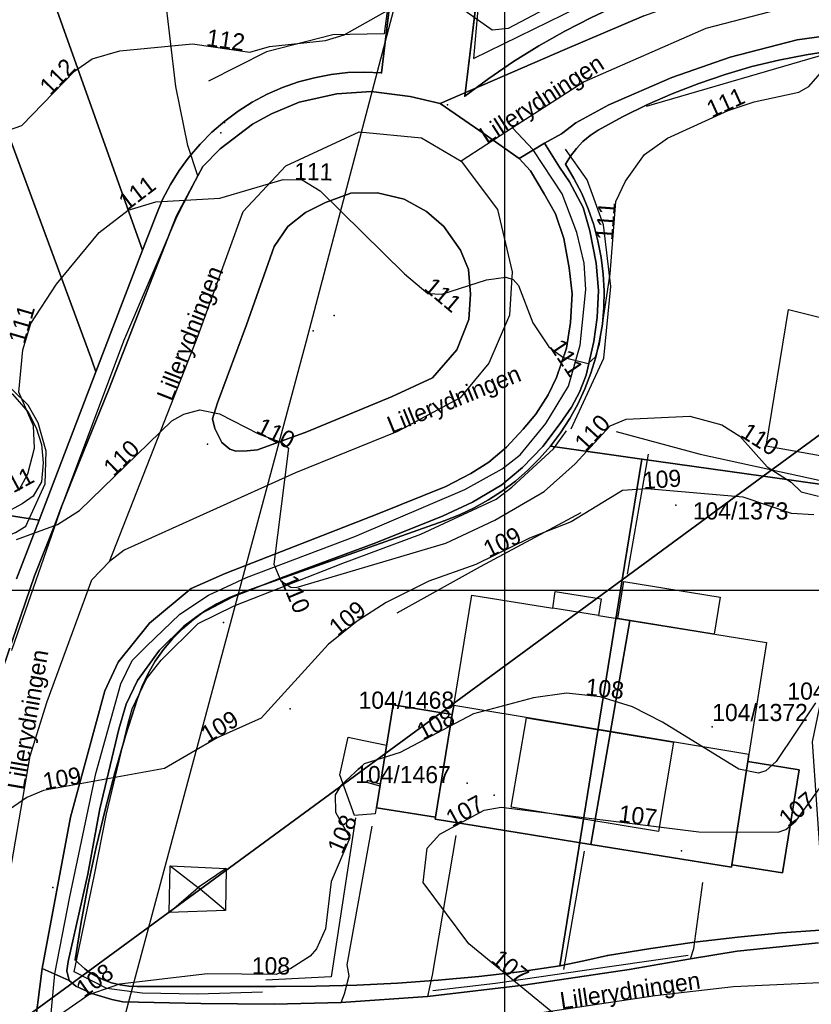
# Model space of a CAD drawing. Header units: inches. Extents: x 48 to 353, y 25 to 192.
# Tile 8 of 13: x 172 to 218, y 76 to 133. Entities that reach past the tile are written whole.
import ezdxf

# ---------------------------------------------------------------- set-up
doc = ezdxf.new("R2010")
doc.units = ezdxf.units.IN
doc.header["$MEASUREMENT"] = 0
for name, color, linetype in [('Adresse', 10, 'Continuous'), ('AnnetVegarealAvgrensning', 10, 'Continuous'), ('ArealressursFlate', 10, 'Continuous'), ('ArealressursGrense', 10, 'Continuous'), ('Bygning', 10, 'Continuous'), ('Bygningsdelelinje', 10, 'Continuous'), ('Bygningslinje', 10, 'Continuous'), ('Eiendomsgrense', 10, 'Continuous'), ('elveg20_v_kartverket_255_veglenke', 10, 'Continuous'), ('GatenavnTekst', 10, 'Continuous'), ('Gidtekst', 10, 'Continuous'), ('Gjerde', 10, 'Continuous'), ('GnrBnrTekst', 10, 'Continuous'), ('Hekk', 10, 'Continuous'), ('HoydeTekst', 10, 'Continuous'), ('HøydeKurve', 10, 'Continuous'), ('Kumlokk', 10, 'Continuous'), ('Mast', 10, 'Continuous'), ('MurLoddrett', 10, 'Continuous'), ('Mønelinje', 10, 'Continuous'), ('Rutenett', 10, 'Continuous'), ('Skap', 10, 'Continuous'), ('Takkant', 10, 'Continuous'), ('Taksprang', 10, 'Continuous'), ('TaksprangBunn', 10, 'Continuous'), ('Teig', 10, 'Continuous'), ('Teiggrensepunkt', 10, 'Continuous'), ('Trafikkøy', 10, 'Continuous'), ('TrappBygg', 10, 'Continuous'), ('Trase', 10, 'Continuous'), ('VegAnnenAvgrensning', 10, 'Continuous'), ('Vegdekkekant', 10, 'Continuous'), ('VegFiktivGrense', 10, 'Continuous'), ('VegGåendeOgSyklende', 10, 'Continuous'), ('VegKjørende', 10, 'Continuous'), ('Veranda', 10, 'Continuous')]:
    doc.layers.add(name, color=color, linetype=linetype)

# ---------------------------------------------------------------- blocks, each defined once
blk = doc.blocks.new('Alle data_NTM 10_lokaltorigo_NN2000_FeatureWriter_5_1_FMEBLOCK1')
at = {"layer": 'ArealressursFlate'}
blk.add_polyline3d([(-11.28, 10.35, 0), (-9.45, 15.69, 0), (-8.26, 18.74, 0), (-7.9, 19.68, 0), (-6.83, 22.37, 0), (-5.14, 26.54, 0), (-2.58, 33.12, 0), (-1.18, 36.7, 0), (0.08, 39.05, 0), (0.36, 39.58, 0), (1.37, 40.61, 0), (3.27, 42.05, 0), (4.37, 42.66, 0), (5.98, 43.35, 0), (8.18, 43.83, 0), (10.18, 43.96, 0), (12.46, 43.68, 0), (14.22, 43.27, 0), (16.77, 41.49, 0), (18.82, 40.06, 0), (19.49, 39.34, 0), (20.28, 38, 0), (20.94, 36.82, 0), (21.43, 35.39, 0), (21.73, 33.68, 0), (21.91, 32.15, 0), (21.82, 30.49, 0), (21.58, 28.99, 0), (20.99, 27.27, 0), (20.51, 26.26, 0), (19.8, 25.13, 0), (19.06, 24.25, 0), (18.08, 23.21, 0), (17.05, 22.34, 0), (16.01, 21.67, 0), (14.54, 20.92, 0), (10.63, 19.33, 0), (1.67, 15.83, 0), (-0.31, 14.95, 0), (-2.75, 12.94, 0), (-4.58, 10.66, 0), (-5.36, 8.99, 0), (-7.35, 1.61, 0), (-9.02, -7.23, 0), (-9.54, -11.34, 0)], dxfattribs=at)
blk.add_polyline3d([(1.07, 24.29, 0), (1.47, 23.47, 0), (1.94, 23.08, 0), (2.28, 22.98, 0), (2.96, 22.99, 0), (3.56, 23.05, 0), (6.43, 24.1, 0), (11.42, 26.16, 0), (13.77, 27.26, 0), (15.19, 28.88, 0), (15.89, 30.65, 0), (15.98, 32.13, 0), (15.87, 33.58, 0), (15.39, 34.71, 0), (14.43, 36.08, 0), (13.42, 36.97, 0), (12.12, 37.69, 0), (10.56, 38.06, 0), (8.99, 38.04, 0), (7.52, 37.49, 0), (6.35, 36.9, 0), (5.33, 36.08, 0), (4.53, 34.91, 0), (2.91, 30.34, 0), (1.21, 25.8, 0), (0.93, 24.86, 0)], close=True, dxfattribs=at)
blk = doc.blocks.new('Alle data_NTM 10_lokaltorigo_NN2000_FeatureWriter_5_1_FMEBLOCK2')
at = {"layer": 'VegKjørende'}
blk.add_polyline3d([(-10.77, 11.42, 109.52), (-7.82, 19.85, 109.94), (-4.25, 29.41, 110.41), (-1.14, 36.68, 110.93), (0.08, 39.05, 111.03), (0.36, 39.58, 111.04), (1.37, 40.61, 111.05), (3.27, 42.05, 111.1), (4.37, 42.66, 111.15), (5.98, 43.35, 111.18), (8.18, 43.83, 111.18), (10.18, 43.96, 111.18), (12.46, 43.68, 111.28), (14.22, 43.27, 111.29), (16.77, 41.49, 111.24), (18.82, 40.06, 111.22), (19.49, 39.34, 111.22), (20.28, 38, 111.17), (20.94, 36.82, 111.13), (21.43, 35.39, 111.11), (21.73, 33.68, 111.05), (21.91, 32.15, 111.03), (21.82, 30.49, 111.01), (21.58, 28.99, 110.99), (20.99, 27.27, 110.95), (20.51, 26.26, 110.83), (19.8, 25.13, 110.78), (19.06, 24.25, 110.78), (18.08, 23.21, 110.74), (17.05, 22.34, 110.72), (16.01, 21.67, 110.7), (14.54, 20.92, 110.54), (10.63, 19.33, 110.24), (1.67, 15.83, 109.75), (-0.31, 14.95, 109.65), (-2.75, 12.94, 109.39), (-4.58, 10.66, 109.34), (-5.36, 8.99, 109.23), (-7.35, 1.61, 108.84), (-9.02, -7.23, 108.26), (-9.54, -11.34, 108.06)], dxfattribs=at)
blk.add_polyline3d([(1.07, 24.29, 109.84), (1.47, 23.47, 109.83), (1.94, 23.08, 109.83), (2.28, 22.98, 109.83), (2.96, 22.99, 109.83), (3.56, 23.05, 109.84), (6.43, 24.1, 110), (11.42, 26.16, 110.44), (13.77, 27.26, 110.5), (15.19, 28.88, 110.73), (15.89, 30.65, 110.81), (15.98, 32.13, 110.86), (15.87, 33.58, 110.94), (15.39, 34.71, 110.96), (14.43, 36.08, 111.06), (13.42, 36.97, 111.06), (12.12, 37.69, 111.06), (10.56, 38.06, 111.02), (8.99, 38.04, 111), (7.52, 37.49, 110.92), (6.35, 36.9, 110.92), (5.33, 36.08, 110.92), (4.53, 34.91, 110.73), (2.91, 30.34, 110.38), (1.21, 25.8, 110.05), (0.93, 24.86, 110.01)], close=True, dxfattribs=at)

msp = doc.modelspace()

# ---------------------------------------------------------------- linework, layer by layer
at = {"layer": 'Adresse'}
for p in [(199.409, 88.051), (210.34, 84.793)]:
    msp.add_point(p, dxfattribs=at)
at = {"layer": 'AnnetVegarealAvgrensning'}
for points in [[(182.12, 124.2, 111.03), (181.53, 125.97, 111.21), (180.83, 129.4, 111.5), (179.84, 137.83, 112.51), (178.58, 145.33, 113.11)], [(165.36, 103.75, 109.85), (170.29, 103.08, 109.82), (170.82, 103.12, 109.86), (171.48, 103.37, 109.88), (172.07, 103.74, 109.89), (173.2, 106.22, 110.14), (173.26, 108.12, 110.3), (172.8, 109.77, 110.42), (172.21, 110.8, 110.52), (170.34, 112.61, 111.01), (168.52, 113.76, 111.21), (167.32, 114.17, 111.33), (166.48, 114.07, 111.38), (159.96, 112.05, 111.46), (159.75, 112.04, 111.45), (159.54, 112.24, 111.45)], [(190.47, 75.95, 107.31), (190.67, 76.44, 107.29), (190.94, 77.5, 107.13), (190.82, 78.14, 107.06), (192.28, 86.24, 107.06)], [(197.17, 85.7, 106.92), (195.79, 77.53, 107.15), (195.51, 76.29, 107.16)], [(210.85, 78.49, 106.57), (211.05, 79.1, 106.6), (211.57, 82.95, 106.68)]]:
    msp.add_polyline3d(points, dxfattribs=at)
at = {"layer": 'ArealressursFlate'}
for points in [[(208.13, 133.53, 0), (203.53, 131.56, 0), (196.26, 128.42, 0), (194.5, 128.83, 0), (192.22, 129.11, 0), (190.22, 128.98, 0), (188.02, 128.5, 0), (186.41, 127.81, 0), (185.31, 127.2, 0), (183.41, 125.76, 0), (182.4, 124.73, 0), (182.12, 124.2, 0), (180.86, 121.85, 0), (179.46, 118.27, 0), (176.9, 111.69, 0), (175.21, 107.52, 0), (174.14, 104.83, 0), (173.78, 103.89, 0), (172.59, 100.84, 0), (170.76, 95.5, 0)], [(253.01, 127.9, 0), (250.74, 128.67, 0), (246.17, 129.42, 0), (236.6, 131.28, 0), (229.88, 132.4, 0), (225.82, 132.84, 0), (221.89, 132.8, 0), (217.08, 132.13, 0), (213.17, 131.11, 0), (209.76, 129.93, 0), (206.1, 128.33, 0), (204.16, 127.29, 0), (203.33, 126.65, 0), (202.34, 126.1, 0), (200.86, 125.21, 0), (198.81, 126.64, 0), (196.26, 128.42, 0), (203.53, 131.56, 0), (208.13, 133.53, 0)], [(218.33, 79.43, 0), (213.59, 78.93, 0), (210.85, 78.49, 0), (207.28, 77.87, 0), (201.12, 76.96, 0), (195.51, 76.29, 0), (190.47, 75.95, 0), (186.56, 75.84, 0), (182.29, 75.88, 0), (177.74, 75.98, 0), (177.09, 76.11, 0), (175.92, 76.47, 0), (174.99, 76.89, 0), (174.61, 77.23, 0), (173.02, 77.92, 0), (174.69, 86.76, 0), (176.68, 94.14, 0), (177.46, 95.81, 0), (179.29, 98.09, 0), (181.73, 100.1, 0), (183.71, 100.98, 0), (192.67, 104.48, 0), (196.58, 106.07, 0), (198.05, 106.82, 0), (199.09, 107.49, 0), (200.12, 108.36, 0), (201.1, 109.4, 0), (201.84, 110.28, 0), (202.55, 111.41, 0), (203.03, 112.42, 0), (203.62, 114.14, 0), (203.86, 115.64, 0), (203.95, 117.3, 0), (203.77, 118.83, 0), (203.47, 120.54, 0), (202.98, 121.97, 0), (202.32, 123.15, 0), (201.53, 124.49, 0), (200.86, 125.21, 0), (202.34, 126.1, 0), (203.33, 126.65, 0), (204.16, 127.29, 0), (206.1, 128.33, 0), (209.76, 129.93, 0), (213.17, 131.11, 0), (217.08, 132.13, 0), (221.89, 132.8, 0)], [(172.5, 73.81, 0), (173.02, 77.92, 0), (174.61, 77.23, 0), (174.99, 76.89, 0), (175.92, 76.47, 0), (177.09, 76.11, 0), (177.74, 75.98, 0), (182.29, 75.88, 0), (186.56, 75.84, 0), (190.47, 75.95, 0), (195.51, 76.29, 0), (201.12, 76.96, 0), (207.28, 77.87, 0), (210.85, 78.49, 0), (213.59, 78.93, 0), (218.33, 79.43, 0)]]:
    msp.add_polyline3d(points, dxfattribs=at)
msp.add_polyline3d([(183.11, 109.44, 0), (182.97, 110.01, 0), (183.25, 110.95, 0), (184.95, 115.49, 0), (186.57, 120.06, 0), (187.37, 121.23, 0), (188.39, 122.05, 0), (189.56, 122.64, 0), (191.03, 123.19, 0), (192.6, 123.21, 0), (194.16, 122.84, 0), (195.46, 122.12, 0), (196.47, 121.23, 0), (197.43, 119.86, 0), (197.91, 118.73, 0), (198.02, 117.28, 0), (197.93, 115.8, 0), (197.23, 114.03, 0), (195.81, 112.41, 0), (193.46, 111.31, 0), (188.47, 109.25, 0), (185.6, 108.2, 0), (185, 108.14, 0), (184.32, 108.13, 0), (183.98, 108.23, 0), (183.51, 108.62, 0)], close=True, dxfattribs=at)
at = {"layer": 'ArealressursGrense'}
msp.add_line((195.51, 76.29), (190.47, 75.95), dxfattribs=at)
for points in [[(196.26, 128.42, 0), (203.53, 131.56, 0), (208.13, 133.53, 0), (211.46, 134.73, 0), (216.04, 135.99, 0), (218.83, 136.76, 0)], [(200.86, 125.21, 0), (202.34, 126.1, 0), (203.33, 126.65, 0), (204.16, 127.29, 0), (206.1, 128.33, 0), (209.76, 129.93, 0), (213.17, 131.11, 0), (217.08, 132.13, 0), (221.89, 132.8, 0), (225.82, 132.84, 0), (229.88, 132.4, 0)], [(196.26, 128.42, 0), (194.5, 128.83, 0), (192.22, 129.11, 0), (190.22, 128.98, 0), (188.02, 128.5, 0), (186.41, 127.81, 0), (185.31, 127.2, 0), (183.41, 125.76, 0), (182.4, 124.73, 0), (182.12, 124.2, 0)], [(196.26, 128.42, 0), (198.81, 126.64, 0), (200.86, 125.21, 0)], [(173.02, 77.92, 0), (174.69, 86.76, 0), (176.68, 94.14, 0), (177.46, 95.81, 0), (179.29, 98.09, 0), (181.73, 100.1, 0), (183.71, 100.98, 0), (192.67, 104.48, 0), (196.58, 106.07, 0), (198.05, 106.82, 0), (199.09, 107.49, 0), (200.12, 108.36, 0), (201.1, 109.4, 0), (201.84, 110.28, 0), (202.55, 111.41, 0), (203.03, 112.42, 0), (203.62, 114.14, 0), (203.86, 115.64, 0), (203.95, 117.3, 0), (203.77, 118.83, 0), (203.47, 120.54, 0), (202.98, 121.97, 0), (202.32, 123.15, 0), (201.53, 124.49, 0), (200.86, 125.21, 0)], [(182.12, 124.2, 0), (180.86, 121.85, 0), (179.46, 118.27, 0), (176.9, 111.69, 0), (175.21, 107.52, 0)], [(183.11, 109.44, 0), (183.51, 108.62, 0), (183.98, 108.23, 0), (184.32, 108.13, 0), (185, 108.14, 0), (185.6, 108.2, 0), (188.47, 109.25, 0), (193.46, 111.31, 0), (195.81, 112.41, 0), (197.23, 114.03, 0), (197.93, 115.8, 0), (198.02, 117.28, 0), (197.91, 118.73, 0), (197.43, 119.86, 0), (196.47, 121.23, 0), (195.46, 122.12, 0), (194.16, 122.84, 0), (192.6, 123.21, 0), (191.03, 123.19, 0), (189.56, 122.64, 0), (188.39, 122.05, 0), (187.37, 121.23, 0), (186.57, 120.06, 0), (184.95, 115.49, 0), (183.25, 110.95, 0), (182.97, 110.01, 0), (183.11, 109.44, 0)], [(173.78, 103.89, 0), (174.14, 104.83, 0), (175.21, 107.52, 0)], [(173.78, 103.89, 0), (172.59, 100.84, 0), (170.76, 95.5, 0), (169.23, 89.52, 0), (168.32, 85.85, 0), (167.6, 82.17, 0)], [(218.33, 79.43, 0), (213.59, 78.93, 0), (210.85, 78.49, 0)], [(210.85, 78.49, 0), (207.28, 77.87, 0), (201.12, 76.96, 0), (195.51, 76.29, 0)], [(172.07, 69.12, 0), (172.46, 73.53, 0), (172.5, 73.81, 0), (173.02, 77.92, 0)], [(190.47, 75.95, 0), (186.56, 75.84, 0), (182.29, 75.88, 0), (177.74, 75.98, 0), (177.09, 76.11, 0), (175.92, 76.47, 0), (174.99, 76.89, 0), (174.61, 77.23, 0), (173.02, 77.92, 0)]]:
    msp.add_polyline3d(points, dxfattribs=at)
at = {"layer": 'Bygning'}
for points in [[(205.49, 98.54, 112.12), (207.31, 98.24, 112.12), (205.04, 85.17, 112.09), (195.95, 86.64, 112.01), (195.98, 86.76, 112.09), (196.96, 92.76, 109.28), (197.04, 93.27, 116.59), (198.1, 99.72, 112.11), (202.82, 98.96, 112.11), (202.97, 99.94, 110.22), (205.64, 99.5, 110.22)], [(207.31, 98.24, 112.12), (215.29, 96.96, 112.12), (214.27, 90.42, 116.58), (214.2, 90, 116.3), (213.27, 83.98, 109.28), (213.25, 83.85, 112.17), (205.04, 85.17, 112.09)], [(195.98, 86.76, 109.28), (192.54, 87.31, 109.28), (193.5, 93.31, 109.28), (196.96, 92.76, 109.28)], [(214.2, 90, 109.28), (217.2, 89.52, 109.28), (216.23, 83.51, 109.28), (213.27, 83.98, 109.28)], [(180.43, 81.2, 111.18), (180.49, 83.92, 111.23), (183.76, 83.77, 111.23), (183.72, 81.32, 111.21)]]:
    msp.add_polyline3d(points, close=True, dxfattribs=at)
at = {"layer": 'Bygningsdelelinje'}
for p, q in [((205.04, 85.17, 112.09), (207.31, 98.24, 112.12)), ((195.98, 86.76, 109.28), (196.96, 92.76, 109.28)), ((214.2, 90, 109.28), (213.27, 83.98, 109.28))]:
    msp.add_line(p, q, dxfattribs=at)
at = {"layer": 'Bygningslinje'}
for p in [(180.49, 83.92, 111.23), (183.76, 83.77, 111.23), (180.43, 81.2, 111.18), (183.72, 81.32, 111.21)]:
    msp.add_line(p, (182.13, 82.66, 111.82), dxfattribs=at)
msp.add_polyline3d([(209.86, 91.14, 116.58), (209, 85.92, 114.72), (200.4, 87.34, 114.72), (201.28, 92.56, 116.58), (209.86, 91.14, 116.58)], dxfattribs=at)
at = {"layer": 'Eiendomsgrense'}
for p, q in [((192.82, 130.21), (197.03, 165.06)), ((202.01, 164.56), (197.69, 128.85)), ((164.95, 158.89), (178.89, 119.85)), ((169.03, 132.08), (175.91, 113.49)), ((178.89, 119.85), (179.68, 121.9)), ((234.08, 120.57), (215.1, 106.66)), ((176.17, 112.76), (178.89, 119.85)), ((175.91, 113.49), (176.17, 112.76)), ((172.86, 104.1), (176.17, 112.76)), ((208.02, 107.65), (202.68, 108.42)), ((148.13, 107.92), (172.86, 104.1)), ((206.88, 100.62), (208.02, 107.65)), ((215.1, 106.66), (208.02, 107.65)), ((206.88, 100.62), (215.1, 106.66)), ((221.01, 105.82), (215.1, 106.66)), ((171.54, 100.67), (172.86, 104.1)), ((196.48, 104.05), (184.73, 99.89)), ((175.71, 77.76), (206.88, 100.62)), ((203.24, 78.08), (206.88, 100.62)), ((175.71, 77.76), (165.1, 69.98)), ((186.62, 76.87), (178.59, 76.87))]:
    msp.add_line(p, q, dxfattribs=at)
for points in [[(197.69, 128.85, 0), (199.1, 129.88, 0), (200.53, 130.86, 0), (202.01, 131.78, 0), (203.53, 132.64, 0), (205.08, 133.44, 0), (206.66, 134.17, 0), (208.27, 134.83, 0), (209.91, 135.45, 0), (211.56, 135.98, 0), (213.24, 136.45, 0), (214.93, 136.85, 0), (216.64, 137.18, 0), (218.37, 137.44, 0), (220.09, 137.63, 0), (221.84, 137.76, 0), (223.58, 137.81, 0), (225.32, 137.79, 0), (227.06, 137.7, 0)], [(230.52, 131.23, 0), (228.91, 131.48, 0), (227.31, 131.67, 0), (225.69, 131.77, 0), (224.07, 131.81, 0), (222.45, 131.78, 0), (220.82, 131.68, 0), (219.21, 131.51, 0), (217.61, 131.26, 0), (216.01, 130.95, 0), (214.44, 130.57, 0), (212.88, 130.11, 0), (211.35, 129.59, 0), (209.83, 129, 0), (208.35, 128.35, 0), (206.89, 127.63, 0), (205.47, 126.85, 0)], [(179.68, 121.9, 0), (180.06, 122.81, 0), (180.52, 123.68, 0), (181.03, 124.5, 0), (181.61, 125.3, 0), (182.25, 126.05, 0), (182.93, 126.74, 0), (183.68, 127.38, 0), (184.46, 127.97, 0), (185.29, 128.5, 0), (186.16, 128.96, 0), (187.06, 129.35, 0), (187.98, 129.67, 0), (188.92, 129.92, 0), (189.89, 130.11, 0), (190.86, 130.22, 0), (191.84, 130.25, 0), (192.82, 130.21, 0)], [(205.47, 126.85, 0), (205, 126.54, 0), (204.58, 126.19, 0), (204.2, 125.79, 0), (203.86, 125.35, 0), (203.56, 124.88, 0)], [(203.56, 124.88, 0), (204.06, 124.03, 0), (204.51, 123.16, 0), (204.89, 122.26, 0), (205.21, 121.34, 0), (205.46, 120.39, 0), (205.65, 119.43, 0), (205.77, 118.46, 0), (205.82, 117.48, 0), (205.8, 116.5, 0), (205.72, 115.53, 0), (205.55, 114.56, 0), (205.33, 113.61, 0), (205.05, 112.67, 0), (204.7, 111.76, 0), (204.28, 110.87, 0), (203.81, 110.02, 0), (203.27, 109.19, 0), (202.68, 108.42, 0)], [(202.68, 108.42, 0), (202.05, 107.69, 0), (201.36, 107.02, 0), (200.65, 106.38, 0), (199.89, 105.81, 0), (199.08, 105.28, 0), (198.24, 104.81, 0), (197.37, 104.4, 0), (196.48, 104.05, 0)], [(184.73, 99.89, 0), (183.96, 99.58, 0), (183.22, 99.22, 0), (182.51, 98.78, 0), (181.85, 98.3, 0), (181.22, 97.76, 0), (180.64, 97.17, 0), (180.11, 96.54, 0), (179.63, 95.86, 0), (179.21, 95.14, 0), (178.87, 94.4, 0), (178.57, 93.62, 0)], [(178.57, 93.62, 0), (177.89, 91.5, 0), (177.27, 89.35, 0), (176.7, 87.19, 0), (176.18, 85.01, 0), (175.72, 82.83, 0), (175.31, 80.63, 0), (174.96, 78.43, 0)], [(218.72, 80.18, 0), (216.17, 80, 0), (213.62, 79.76, 0), (211.09, 79.46, 0), (208.55, 79.1, 0), (206.02, 78.69, 0)], [(174.96, 78.43, 0), (175.14, 78.24, 0), (175.32, 78.08, 0), (175.52, 77.91, 0), (175.71, 77.76, 0)], [(206.02, 78.69, 0), (204.64, 78.37, 0), (203.24, 78.08, 0)], [(178.59, 76.87, 0), (178.08, 76.89, 0), (177.58, 76.97, 0), (177.08, 77.1, 0), (176.6, 77.27, 0), (176.15, 77.49, 0), (175.71, 77.76, 0)], [(203.24, 78.08, 0), (200.88, 77.74, 0), (198.51, 77.47, 0), (196.14, 77.24, 0), (193.76, 77.07, 0), (191.39, 76.95, 0), (189, 76.89, 0), (186.62, 76.87, 0)]]:
    msp.add_polyline3d(points, dxfattribs=at)
at = {"layer": 'elveg20_v_kartverket_255_veglenke'}
msp.add_line((200.472, 126.99, 112.28), (197.474, 125.058, 112.239), dxfattribs=at)
for points in [[(173.431, 74.052, 108.94), (176.608, 73.794, 108.939), (184.016, 73.915, 108.639), (190.619, 74.079, 108.239), (197.493, 74.663, 108.139), (208.799, 76.36, 107.739), (213.372, 76.882, 107.539), (225.56, 77.439, 107.139), (236.529, 76.808, 107.139), (246.738, 78.428, 107.239), (251.65, 82.683, 107.239), (253.326, 84.504, 107.339), (255.603, 89.175, 107.439), (256.274, 91.026, 107.439), (259.459, 98.466, 107.839), (260.673, 101.157, 107.939), (264.952, 112.984, 108.639), (265.039, 114.593, 108.939), (263.365, 121.29, 109.439), (261.921, 123.293, 109.639), (256.228, 128.706, 110.039), (248.132, 131.243, 110.739), (245.291, 131.745, 110.939), (226.127, 134.906, 111.739)], [(219.025, 134.707, 112.039), (211.743, 132.791, 112.239), (204.646, 129.686, 112.339), (200.472, 126.99, 112.28)], [(173.431, 74.052, 108.94), (173.774, 77.614, 108.17), (174.65, 82.115, 108.56), (176.167, 89.318, 109.04), (177.613, 94.551, 109.34), (178.29, 95.901, 109.39), (179.093, 96.729, 109.51), (181.066, 98.602, 109.66), (182.741, 99.722, 109.71), (184.954, 100.75, 109.79), (191.27, 103.138, 110.16), (197.692, 105.885, 110.68), (199.862, 107.09, 110.83), (200.917, 107.906, 110.88), (202.412, 109.735, 110.92), (203.741, 111.923, 111.01), (204.425, 114.307, 111.09), (204.758, 117.557, 111.16), (204.66, 119.094, 111.22), (204.223, 120.887, 111.24), (203.372, 123.142, 111.586), (201.678, 125.709, 112.027), (200.472, 126.99, 112.28)], [(176.951, 101.68, 110.739), (182.136, 114.873, 111.539), (184.759, 122.106, 111.939), (187.239, 124.767, 112.139), (191.522, 126.758, 112.239), (195.155, 126.413, 112.239), (197.474, 125.058, 112.239)], [(197.474, 125.058, 112.239), (199.598, 122.228, 112.139), (200.449, 118.594, 112.139), (200.295, 116.051, 111.939), (199.087, 113.26, 111.839), (197.425, 111.239, 111.639), (193.755, 109.276, 111.439), (187.812, 106.854, 111.139), (177.806, 102.341, 110.839), (176.951, 101.68, 110.739)], [(170.267, 78.456, 109.24), (172.338, 90.331, 110.039), (173.317, 93.507, 110.239), (175.924, 100.605, 110.639), (176.951, 101.68, 110.739)]]:
    msp.add_polyline3d(points, dxfattribs=at)
at = {"layer": 'Gidtekst'}
for p in [(196.67, 128.337), (210.002, 104.977), (187.491, 93.092), (212.123, 92.039), (197.827, 88.736)]:
    msp.add_point(p, dxfattribs=at)
at = {"layer": 'Gjerde'}
for points in [[(198.87, 138.81, 113.42), (198.2, 131.05, 112.85), (204.32, 134.03, 112.89), (207.36, 135.26, 112.84), (211.02, 136.26, 112.58), (218.67, 138.24, 112.14)], [(185.89, 76.54, 108.16), (182.11, 76.43, 108.29), (178.86, 76.49, 108.44), (176.8, 76.76, 108.56), (174.9, 77.74, 108.73), (176.06, 83.29, 109.19), (176.78, 86.96, 109.47), (178.04, 92.25, 109.86), (178.29, 93.09, 109.95), (179.12, 94.83, 109.95), (179.97, 95.93, 110), (182.13, 98.07, 110.26), (184.23, 99.09, 110.39), (190.58, 101.59, 110.94), (195.13, 103.28, 111.12), (199.52, 105.32, 111.4), (200.44, 106.02, 111.54), (202.86, 108.25, 111.79), (203.62, 109.3, 111.82)], [(210.72, 78.68, 107.07), (206.26, 78.05, 107.25), (199.48, 77.05, 107.62), (195.83, 76.63, 107.74)]]:
    msp.add_polyline3d(points, dxfattribs=at)
at = {"layer": 'Hekk'}
for p, q in [((220.48, 131.81, 111.72), (208.27, 128.24, 111.92)), ((208.39, 107.95, 109.43), (207.17, 100.94, 108.98)), ((204.65, 84.77, 107.81), (203.44, 77.86, 107.77))]:
    msp.add_line(p, q, dxfattribs=at)
for points in [[(195.38, 150.75, 114.54), (192.98, 132.48, 113.06), (189.98, 132.43, 113.11), (186.12, 131.43, 113.28), (182.73, 129.71, 113.32)], [(203.9, 109.42, 112.12), (205.8, 113.55, 112.06), (206.2, 117.74, 112.21), (205.79, 121.33, 112.33), (204.83, 123.95, 112.37), (203.56, 125.75, 112.37)], [(206.53, 109.28, 110.78), (211.42, 107.94, 110.8), (220.05, 106.06, 111.17), (226.95, 105.37, 110.97), (230.61, 104.62, 110.75), (231.27, 105.1, 110.75)]]:
    msp.add_polyline3d(points, dxfattribs=at)
at = {"layer": 'HøydeKurve'}
for points in [[(197.16, 134.21, 112), (199.29, 132.72, 112), (200.23, 132.81, 112), (203.44, 134.52, 112)], [(170.68, 126.72, 112), (171.84, 127.13, 112), (174.92, 130.3, 112), (175.95, 131.02, 112), (177.56, 131.48, 112), (181.8, 131.9, 112), (185.15, 131.41, 112), (186.3, 131.75, 112), (189.56, 132.09, 112), (190.65, 132.42, 112), (194.07, 134.34, 112)], [(171.67, 105.83, 111), (172.2, 106.79, 111), (172.58, 108.29, 111), (172.53, 109.6, 111), (171.67, 111.57, 111), (171.91, 114.03, 111), (172.36, 115.57, 111), (173.86, 117.87, 111), (176.35, 120.89, 111), (178.05, 122.18, 111), (179.67, 122.67, 111), (183.4, 122.89, 111), (187.09, 123.97, 111), (188.2, 123.95, 111), (189.25, 123.32, 111), (194.18, 118.47, 111), (195.54, 117.33, 111), (196.34, 117.29, 111), (198.95, 118.13, 111), (200.08, 118.27, 111), (200.52, 118.14, 111), (200.83, 117.79, 111), (201.65, 115.62, 111), (202.6, 114.21, 111), (203.41, 113.61, 111), (204.89, 113.23, 111), (205.32, 113.63, 111), (205.54, 114.36, 111), (206.18, 118.47, 111), (206.5, 122.7, 111), (207.07, 123.88, 111), (208.17, 125.44, 111), (209.51, 126.4, 111), (213.06, 128, 111), (214.57, 128.51, 111), (217.17, 129.08, 111), (217.76, 129.41, 111), (220.03, 132.01, 111)], [(171.54, 102.97, 110), (173.93, 103.84, 110), (175.2, 104.66, 110), (180.59, 109.89, 110), (181.3, 110.29, 110), (182.22, 110.54, 110), (183.37, 110.3, 110), (185.66, 109.13, 110), (187.02, 108.63, 110), (187.4, 108.29, 110), (186.54, 101.53, 110), (186.95, 100.55, 110), (187.53, 100.19, 110), (187.85, 100.16, 110), (196.58, 102.75, 110), (199.45, 104.09, 110), (202.32, 105.77, 110), (204.13, 107.39, 110), (206.18, 109.61, 110), (207.1, 110, 110), (210.82, 110.16, 110), (212.68, 109.66, 110), (213.73, 108.99, 110), (215.34, 107.21, 110), (216.74, 106.31, 110), (217.32, 105.74, 110), (218.32, 105.5, 110)], [(218.06, 104.4, 109), (216.75, 104.48, 109), (213.94, 105.44, 109), (208.31, 105.92, 109), (206.89, 105.82, 109), (203.89, 103.99, 109), (201.46, 103.04, 109), (198.33, 101.5, 109), (195.59, 100.54, 109), (193.1, 99.29, 109), (191.41, 98.2, 109), (189.72, 96.84, 109), (185.8, 92.54, 109), (183.24, 91.39, 109), (180.16, 89.6, 109), (173.1, 88.32, 109), (172.13, 87.9, 109), (170.34, 86.69, 109)], [(218.15, 93.44, 108), (215.86, 90.01, 108), (215.26, 89.47, 108), (214.82, 89.32, 108), (213.67, 89.57, 108), (209.23, 92.31, 108), (207.47, 93.2, 108), (205.58, 93.79, 108), (203.63, 93.99, 108), (201.69, 93.72, 108), (198.2, 92.79, 108), (193.92, 90.53, 108), (191.81, 89.88, 108), (190.47, 88.62, 108), (190.12, 88.07, 108), (190.15, 87.05, 108), (190.98, 85.56, 108), (189.9, 83.01, 108), (189.57, 80.25, 108), (189.04, 79.08, 108), (188.66, 78.65, 108), (187.53, 77.92, 108), (186.68, 77.58, 108), (182.68, 77.61, 108), (177.55, 77.01, 108), (175.76, 76.4, 108), (173.21, 74.62, 108)], [(203.03, 75.17, 107), (197.93, 79.37, 107), (195.25, 82.94, 107), (195.5, 84.95, 107), (196.23, 85.76, 107), (198.81, 87.17, 107), (199.82, 87.34, 107), (211.34, 85.9, 107), (215.97, 85.89, 107), (216.42, 86.05, 107), (217.01, 86.53, 107), (218.67, 88.84, 107), (219.93, 90.06, 107), (222.65, 91.18, 107), (224.54, 91.63, 107), (229.37, 91.4, 107), (232.23, 90.79, 107), (236.13, 90.99, 107), (242.09, 90.13, 107), (243.92, 90.45, 107), (247.16, 91.71, 107), (248.91, 91.74, 107), (249.8, 91.99, 107), (251.22, 92.68, 107)]]:
    msp.add_polyline3d(points, dxfattribs=at)
at = {"layer": 'Kumlokk'}
for p in [(190.06, 116.05, 110.51), (188.84, 115.14, 110.45), (182.67, 108.54, 109.84), (173.66, 82.65, 108.46)]:
    msp.add_point(p, dxfattribs=at)
at = {"layer": 'Mast'}
for p in [(183.66, 127.3, 111.26), (183.61, 98.13, 109.92)]:
    msp.add_point(p, dxfattribs=at)
at = {"layer": 'MurLoddrett'}
for points in [[(161.11, 112.09, 111.97), (166.73, 113.69, 111.89), (167.74, 113.52, 111.83), (169.52, 112.77, 111.64), (171.29, 111.45, 111.4), (172.21, 110.39, 111.2), (172.67, 109.48, 111.13), (173, 108.51, 111.07), (173.09, 107.45, 111.02), (173, 106.33, 110.96), (172.51, 105.5, 110.91), (171.86, 105.05, 110.89), (170.72, 104.43, 110.78)], [(193.74, 98.69, 109.23), (198.61, 101.39, 109.28), (204.48, 104.55, 109.28)], [(191.32, 86.72, 107.97), (189.9, 77.45, 107.89), (186.07, 77.25, 107.75)]]:
    msp.add_polyline3d(points, dxfattribs=at)
at = {"layer": 'Mønelinje'}
msp.add_line((214.27, 90.42, 116.58), (197.04, 93.27, 116.59), dxfattribs=at)
at = {"layer": 'Rutenett'}
for p, q in [((200, 186.577), (200, 25.094)), ((47.8, 100), (326.349, 100))]:
    msp.add_line(p, q, dxfattribs=at)
at = {"layer": 'Skap'}
msp.add_point((183.46, 126.71, 112.02), dxfattribs=at)
at = {"layer": 'Takkant'}
for p, q in [((205.49, 98.54, 112.12), (207.31, 98.24, 112.12)), ((197.04, 93.27, 116.59), (196.96, 92.76, 116.24)), ((214.2, 90, 116.3), (214.27, 90.42, 116.58))]:
    msp.add_line(p, q, dxfattribs=at)
for points in [[(197.04, 93.27, 116.59), (198.1, 99.72, 112.11), (202.82, 98.96, 112.11)], [(202.82, 98.96, 110.22), (202.97, 99.94, 110.22), (205.64, 99.5, 110.22), (205.49, 98.54, 110.22)], [(207.31, 98.24, 112.12), (215.29, 96.96, 112.12), (214.27, 90.42, 116.58)], [(195.98, 86.76, 109.28), (192.54, 87.31, 109.28), (193.5, 93.31, 109.28), (196.96, 92.76, 109.28)], [(214.2, 90, 109.28), (217.2, 89.52, 109.28), (216.23, 83.51, 109.28), (213.27, 83.98, 109.28)], [(195.98, 86.76, 112.09), (195.95, 86.64, 112.01), (205.04, 85.17, 112.09)], [(205.04, 85.17, 112.09), (213.25, 83.85, 112.17), (213.27, 83.98, 112.26)], [(180.43, 81.2, 111.18), (180.49, 83.92, 111.23), (183.76, 83.77, 111.23), (183.72, 81.32, 111.21), (180.43, 81.2, 111.18)]]:
    msp.add_polyline3d(points, dxfattribs=at)
at = {"layer": 'Taksprang'}
for p, q in [((205.49, 98.54, 112.12), (202.82, 98.96, 112.11)), ((195.98, 86.76, 112.09), (196.96, 92.76, 116.24)), ((213.27, 83.98, 112.26), (214.2, 90, 116.3))]:
    msp.add_line(p, q, dxfattribs=at)
at = {"layer": 'TaksprangBunn'}
for p, q in [((205.49, 98.54, 110.22), (202.82, 98.96, 110.22)), ((195.98, 86.76, 109.28), (196.96, 92.76, 109.28)), ((213.27, 83.98, 109.28), (214.2, 90, 109.28))]:
    msp.add_line(p, q, dxfattribs=at)
at = {"layer": 'Teig'}
for points in [[(179.68, 121.9, 0), (178.89, 119.85, 0), (164.95, 158.89, 0), (188.09, 165.99, 0), (197.03, 165.06, 0), (192.82, 130.21, 0), (191.84, 130.25, 0), (190.86, 130.22, 0), (189.89, 130.11, 0), (188.92, 129.92, 0), (187.98, 129.67, 0), (187.06, 129.35, 0), (186.16, 128.96, 0), (185.29, 128.5, 0), (184.46, 127.97, 0), (183.68, 127.38, 0), (182.93, 126.74, 0), (182.25, 126.05, 0), (181.61, 125.3, 0), (181.03, 124.5, 0), (180.52, 123.68, 0), (180.06, 122.81, 0)], [(197.69, 128.85, 0), (202.01, 164.56, 0), (229.98, 161.65, 0), (227.06, 137.7, 0), (225.32, 137.79, 0), (223.58, 137.81, 0), (221.84, 137.76, 0), (220.09, 137.63, 0), (218.37, 137.44, 0), (216.64, 137.18, 0), (214.93, 136.85, 0), (213.24, 136.45, 0), (211.56, 135.98, 0), (209.91, 135.45, 0), (208.27, 134.83, 0), (206.66, 134.17, 0), (205.08, 133.44, 0), (203.53, 132.64, 0), (202.01, 131.78, 0), (200.53, 130.86, 0), (199.1, 129.88, 0)], [(139.24, 151.34, 0), (164.95, 158.89, 0), (178.89, 119.85, 0), (176.17, 112.76, 0), (175.91, 113.49, 0), (169.03, 132.08, 0), (147, 125.47, 0)], [(142.69, 124.18, 0), (147, 125.47, 0), (169.03, 132.08, 0), (175.91, 113.49, 0), (176.17, 112.76, 0), (172.86, 104.1, 0), (148.13, 107.92, 0)], [(221.01, 105.82, 0), (215.1, 106.66, 0), (234.08, 120.57, 0), (230.91, 104.42, 0)], [(174.96, 78.43, 0), (175.31, 80.63, 0), (175.72, 82.83, 0), (176.18, 85.01, 0), (176.7, 87.19, 0), (177.27, 89.35, 0), (177.89, 91.5, 0), (178.57, 93.62, 0), (178.87, 94.4, 0), (179.21, 95.14, 0), (179.63, 95.86, 0), (180.11, 96.54, 0), (180.64, 97.17, 0), (181.22, 97.76, 0), (181.85, 98.3, 0), (182.51, 98.78, 0), (183.22, 99.22, 0), (183.96, 99.58, 0), (184.73, 99.89, 0), (196.48, 104.05, 0), (197.37, 104.4, 0), (198.24, 104.81, 0), (199.08, 105.28, 0), (199.89, 105.81, 0), (200.65, 106.38, 0), (201.36, 107.02, 0), (202.05, 107.69, 0), (202.68, 108.42, 0), (208.02, 107.65, 0), (206.88, 100.62, 0), (175.71, 77.76, 0), (175.52, 77.91, 0), (175.32, 78.08, 0), (175.14, 78.24, 0)], [(215.1, 106.66, 0), (206.88, 100.62, 0), (208.02, 107.65, 0)], [(206.02, 78.69, 0), (204.64, 78.37, 0), (203.24, 78.08, 0), (206.88, 100.62, 0), (215.1, 106.66, 0), (221.01, 105.82, 0), (217.95, 91.16, 0), (218.72, 80.18, 0), (216.17, 80, 0), (213.62, 79.76, 0), (211.09, 79.46, 0), (208.55, 79.1, 0)], [(178.59, 76.87, 0), (178.08, 76.89, 0), (177.58, 76.97, 0), (177.08, 77.1, 0), (176.6, 77.27, 0), (176.15, 77.49, 0), (175.71, 77.76, 0), (206.88, 100.62, 0), (203.24, 78.08, 0), (200.88, 77.74, 0), (198.51, 77.47, 0), (196.14, 77.24, 0), (193.76, 77.07, 0), (191.39, 76.95, 0), (189, 76.89, 0), (186.62, 76.87, 0)]]:
    msp.add_polyline3d(points, close=True, dxfattribs=at)
for points in [[(171.54, 100.67, 0), (172.86, 104.1, 0), (176.17, 112.76, 0), (178.89, 119.85, 0), (179.68, 121.9, 0), (180.06, 122.81, 0), (180.52, 123.68, 0), (181.03, 124.5, 0), (181.61, 125.3, 0), (182.25, 126.05, 0), (182.93, 126.74, 0), (183.68, 127.38, 0), (184.46, 127.97, 0), (185.29, 128.5, 0), (186.16, 128.96, 0), (187.06, 129.35, 0), (187.98, 129.67, 0), (188.92, 129.92, 0), (189.89, 130.11, 0), (190.86, 130.22, 0), (191.84, 130.25, 0), (192.82, 130.21, 0), (197.03, 165.06, 0)], [(202.01, 164.56, 0), (197.69, 128.85, 0), (199.1, 129.88, 0), (200.53, 130.86, 0), (202.01, 131.78, 0), (203.53, 132.64, 0), (205.08, 133.44, 0)], [(219.21, 131.51, 0), (217.61, 131.26, 0), (216.01, 130.95, 0), (214.44, 130.57, 0), (212.88, 130.11, 0), (211.35, 129.59, 0), (209.83, 129, 0), (208.35, 128.35, 0), (206.89, 127.63, 0), (205.47, 126.85, 0), (205, 126.54, 0), (204.58, 126.19, 0), (204.2, 125.79, 0), (203.86, 125.35, 0), (203.56, 124.88, 0), (204.06, 124.03, 0), (204.51, 123.16, 0), (204.89, 122.26, 0), (205.21, 121.34, 0), (205.46, 120.39, 0), (205.65, 119.43, 0), (205.77, 118.46, 0), (205.82, 117.48, 0), (205.8, 116.5, 0), (205.72, 115.53, 0), (205.55, 114.56, 0), (205.33, 113.61, 0), (205.05, 112.67, 0), (204.7, 111.76, 0), (204.28, 110.87, 0), (203.81, 110.02, 0), (203.27, 109.19, 0), (202.68, 108.42, 0), (202.05, 107.69, 0), (201.36, 107.02, 0), (200.65, 106.38, 0), (199.89, 105.81, 0), (199.08, 105.28, 0), (198.24, 104.81, 0), (197.37, 104.4, 0), (196.48, 104.05, 0), (184.73, 99.89, 0), (183.96, 99.58, 0), (183.22, 99.22, 0), (182.51, 98.78, 0), (181.85, 98.3, 0), (181.22, 97.76, 0), (180.64, 97.17, 0), (180.11, 96.54, 0), (179.63, 95.86, 0), (179.21, 95.14, 0), (178.87, 94.4, 0), (178.57, 93.62, 0), (177.89, 91.5, 0), (177.27, 89.35, 0), (176.7, 87.19, 0), (176.18, 85.01, 0), (175.72, 82.83, 0), (175.31, 80.63, 0), (174.96, 78.43, 0), (175.14, 78.24, 0), (175.32, 78.08, 0), (175.52, 77.91, 0), (175.71, 77.76, 0), (165.1, 69.98, 0)], [(234.08, 120.57, 0), (215.1, 106.66, 0), (208.02, 107.65, 0), (202.68, 108.42, 0), (203.27, 109.19, 0), (203.81, 110.02, 0), (204.28, 110.87, 0), (204.7, 111.76, 0), (205.05, 112.67, 0), (205.33, 113.61, 0), (205.55, 114.56, 0), (205.72, 115.53, 0), (205.8, 116.5, 0), (205.82, 117.48, 0), (205.77, 118.46, 0), (205.65, 119.43, 0), (205.46, 120.39, 0), (205.21, 121.34, 0), (204.89, 122.26, 0), (204.51, 123.16, 0), (204.06, 124.03, 0), (203.56, 124.88, 0), (203.86, 125.35, 0), (204.2, 125.79, 0), (204.58, 126.19, 0), (205, 126.54, 0), (205.47, 126.85, 0), (206.89, 127.63, 0), (208.35, 128.35, 0), (209.83, 129, 0), (211.35, 129.59, 0), (212.88, 130.11, 0), (214.44, 130.57, 0), (216.01, 130.95, 0), (217.61, 131.26, 0), (219.21, 131.51, 0)], [(148.13, 107.92, 0), (172.86, 104.1, 0), (171.54, 100.67, 0)], [(165.1, 69.98, 0), (175.71, 77.76, 0), (176.15, 77.49, 0), (176.6, 77.27, 0), (177.08, 77.1, 0), (177.58, 76.97, 0), (178.08, 76.89, 0), (178.59, 76.87, 0), (186.62, 76.87, 0), (189, 76.89, 0), (191.39, 76.95, 0), (193.76, 77.07, 0), (196.14, 77.24, 0), (198.51, 77.47, 0), (200.88, 77.74, 0), (203.24, 78.08, 0), (204.64, 78.37, 0), (206.02, 78.69, 0), (208.55, 79.1, 0), (211.09, 79.46, 0), (213.62, 79.76, 0), (216.17, 80, 0), (218.72, 80.18, 0)]]:
    msp.add_polyline3d(points, dxfattribs=at)
at = {"layer": 'Teiggrensepunkt'}
for p in [(192.82, 130.21), (197.69, 128.85), (205.47, 126.85), (203.56, 124.88), (179.68, 121.9), (178.89, 119.85), (175.91, 113.49), (176.17, 112.76), (202.68, 108.42), (208.02, 107.65), (215.1, 106.66), (172.86, 104.1), (196.48, 104.05), (206.88, 100.62), (184.73, 99.89), (178.57, 93.62), (174.96, 78.43), (206.02, 78.69), (175.71, 77.76), (203.24, 78.08), (178.59, 76.87), (186.62, 76.87)]:
    msp.add_point(p, dxfattribs=at)
at = {"layer": 'Trafikkøy'}
msp.add_polyline3d([(183.11, 109.44, 109.84), (182.97, 110.01, 110.01), (183.25, 110.95, 110.05), (184.95, 115.49, 110.38), (186.57, 120.06, 110.73), (187.37, 121.23, 110.92), (188.39, 122.05, 110.92), (189.56, 122.64, 110.92), (191.03, 123.19, 111), (192.6, 123.21, 111.02), (194.16, 122.84, 111.06), (195.46, 122.12, 111.06), (196.47, 121.23, 111.06), (197.43, 119.86, 110.96), (197.91, 118.73, 110.94), (198.02, 117.28, 110.86), (197.93, 115.8, 110.81), (197.23, 114.03, 110.73), (195.81, 112.41, 110.5), (193.46, 111.31, 110.44), (188.47, 109.25, 110), (185.6, 108.2, 109.84), (185, 108.14, 109.83), (184.32, 108.13, 109.83), (183.98, 108.23, 109.83), (183.51, 108.62, 109.83)], close=True, dxfattribs=at)
at = {"layer": 'TrappBygg'}
msp.add_polyline3d([(192.74, 88.58, 108.07), (192.46, 86.96, 107.04), (191.25, 86.85, 107.09), (190.4, 89.24, 108.27), (190.89, 91.42, 108.37), (191.79, 91.23, 108.39), (193.12, 90.96, 109.2), (192.76, 88.68, 109.09), (192.01, 88.91, 108.39), (191.96, 88.8, 108.38), (192.74, 88.58, 108.07)], dxfattribs=at)
at = {"layer": 'Trase'}
msp.add_polyline3d([(164.74, 26.42, 136.39), (188.46, 114.56, 131.7), (206.05, 181.37, 142.34)], dxfattribs=at)
at = {"layer": 'VegAnnenAvgrensning'}
msp.add_line((195.51, 76.29, 107.16), (190.47, 75.95, 107.31), dxfattribs=at)
for points in [[(171.25, 96.48, 109.52), (171.27, 96.57, 109.52), (174.22, 105, 109.94), (177.79, 114.56, 110.41), (180.9, 121.83, 110.93), (182.12, 124.2, 111.03)], [(218.33, 79.43, 106.36), (213.59, 78.93, 106.47), (210.85, 78.49, 106.57)]]:
    msp.add_polyline3d(points, dxfattribs=at)
at = {"layer": 'Vegdekkekant'}
for points in [[(196.26, 128.42, 111.29), (203.53, 131.56, 111.47), (208.13, 133.53, 111.42), (211.46, 134.73, 111.38), (216.04, 135.99, 111.29), (218.83, 136.76, 111.13)], [(229.88, 132.4, 110.44), (225.82, 132.84, 110.66), (221.89, 132.8, 110.8), (217.08, 132.13, 110.98), (213.17, 131.11, 111.17), (209.76, 129.93, 111.27), (206.1, 128.33, 111.37), (204.16, 127.29, 111.41), (203.33, 126.65, 111.32), (202.34, 126.1, 111.32)], [(196.26, 128.42, 111.29), (194.5, 128.83, 111.28), (192.22, 129.11, 111.18), (190.22, 128.98, 111.18), (188.02, 128.5, 111.18), (186.41, 127.81, 111.15), (185.31, 127.2, 111.1), (183.41, 125.76, 111.05), (182.4, 124.73, 111.04), (182.12, 124.2, 111.03)], [(174.61, 77.23, 108.06), (174.47, 77.79, 108.12), (174.55, 78.34, 108.21), (175.7, 83.44, 108.73), (176.39, 87.25, 108.93), (177.5, 91.9, 109.23), (177.93, 93.35, 109.34), (178.59, 94.74, 109.42), (179.88, 96.5, 109.5), (181.3, 97.91, 109.63), (182.27, 98.63, 109.75), (184.16, 99.62, 109.86), (186.98, 100.72, 110.09), (192.5, 102.77, 110.37), (196.42, 104.34, 110.63), (198.13, 105.15, 110.83), (199.84, 106.15, 110.87), (201.06, 107.16, 110.9), (202.25, 108.4, 110.93), (203.25, 109.74, 111.05), (203.91, 110.69, 111.08), (204.39, 111.56, 111.05), (204.77, 112.55, 111.03), (205.21, 114.53, 111.17), (205.41, 115.92, 111.2), (205.49, 117.5, 111.2), (205.35, 119.1, 111.2), (204.99, 120.99, 111.31), (204.59, 122.34, 111.34), (203.8, 123.85, 111.26), (203.21, 124.69, 111.31), (202.34, 126.1, 111.32)], [(173.02, 77.92, 108.26), (174.69, 86.76, 108.84), (176.68, 94.14, 109.23), (177.46, 95.81, 109.34), (179.29, 98.09, 109.39), (181.73, 100.1, 109.65), (183.71, 100.98, 109.75), (192.67, 104.48, 110.24), (196.58, 106.07, 110.54), (198.05, 106.82, 110.7), (199.09, 107.49, 110.72), (200.12, 108.36, 110.74), (201.1, 109.4, 110.78), (201.84, 110.28, 110.78), (202.55, 111.41, 110.83), (203.03, 112.42, 110.95), (203.62, 114.14, 110.99), (203.86, 115.64, 111.01), (203.95, 117.3, 111.03), (203.77, 118.83, 111.05), (203.47, 120.54, 111.11), (202.98, 121.97, 111.13), (202.32, 123.15, 111.17), (201.53, 124.49, 111.22), (200.86, 125.21, 111.22)], [(183.11, 109.44, 109.84), (183.51, 108.62, 109.83), (183.98, 108.23, 109.83), (184.32, 108.13, 109.83), (185, 108.14, 109.83), (185.6, 108.2, 109.84), (188.47, 109.25, 110), (193.46, 111.31, 110.44), (195.81, 112.41, 110.5), (197.23, 114.03, 110.73), (197.93, 115.8, 110.81), (198.02, 117.28, 110.86), (197.91, 118.73, 110.94), (197.43, 119.86, 110.96), (196.47, 121.23, 111.06), (195.46, 122.12, 111.06), (194.16, 122.84, 111.06), (192.6, 123.21, 111.02), (191.03, 123.19, 111), (189.56, 122.64, 110.92), (188.39, 122.05, 110.92), (187.37, 121.23, 110.92), (186.57, 120.06, 110.73), (184.95, 115.49, 110.38), (183.25, 110.95, 110.05), (182.97, 110.01, 110.01), (183.11, 109.44, 109.84)], [(210.85, 78.49, 106.57), (207.28, 77.87, 106.75), (201.12, 76.96, 106.93), (195.51, 76.29, 107.16)], [(190.47, 75.95, 107.31), (186.56, 75.84, 107.46), (182.29, 75.88, 107.69), (177.74, 75.98, 107.84), (177.09, 76.11, 107.86), (175.92, 76.47, 107.91), (174.99, 76.89, 108.01), (174.61, 77.23, 108.06)]]:
    msp.add_polyline3d(points, dxfattribs=at)
at = {"layer": 'VegFiktivGrense'}
for p, q in [((200.86, 125.21, 111.22), (202.34, 126.1, 111.32)), ((174.61, 77.23, 108.06), (173.02, 77.92, 108.26))]:
    msp.add_line(p, q, dxfattribs=at)
for points in [[(196.26, 128.42, 111.29), (198.81, 126.64, 111.24), (200.86, 125.21, 111.22)], [(172.07, 69.12, 107.91), (172.46, 73.53, 108.05), (172.5, 73.81, 108.06), (173.02, 77.92, 108.26)]]:
    msp.add_polyline3d(points, dxfattribs=at)
at = {"layer": 'VegGåendeOgSyklende'}
msp.add_polyline3d([(200.86, 125.21, 111.22), (202.34, 126.1, 111.32), (203.21, 124.69, 111.31), (203.8, 123.85, 111.26), (204.59, 122.34, 111.34), (204.99, 120.99, 111.31), (205.35, 119.1, 111.2), (205.49, 117.5, 111.2), (205.41, 115.92, 111.2), (205.21, 114.53, 111.17), (204.77, 112.55, 111.03), (204.39, 111.56, 111.05), (203.91, 110.69, 111.08), (203.25, 109.74, 111.05), (202.25, 108.4, 110.93), (201.06, 107.16, 110.9), (199.84, 106.15, 110.87), (198.13, 105.15, 110.83), (196.42, 104.34, 110.63), (192.5, 102.77, 110.37), (186.98, 100.72, 110.09), (184.16, 99.62, 109.86), (182.27, 98.63, 109.75), (181.3, 97.91, 109.63), (179.88, 96.5, 109.5), (178.59, 94.74, 109.42), (177.93, 93.35, 109.34), (177.5, 91.9, 109.23), (176.39, 87.25, 108.93), (175.7, 83.44, 108.73), (174.55, 78.34, 108.21), (174.47, 77.79, 108.12), (174.61, 77.23, 108.06), (173.02, 77.92, 108.26), (174.69, 86.76, 108.84), (176.68, 94.14, 109.23), (177.46, 95.81, 109.34), (179.29, 98.09, 109.39), (181.73, 100.1, 109.65), (183.71, 100.98, 109.75), (192.67, 104.48, 110.24), (196.58, 106.07, 110.54), (198.05, 106.82, 110.7), (199.09, 107.49, 110.72), (200.12, 108.36, 110.74), (201.1, 109.4, 110.78), (201.84, 110.28, 110.78), (202.55, 111.41, 110.83), (203.03, 112.42, 110.95), (203.62, 114.14, 110.99), (203.86, 115.64, 111.01), (203.95, 117.3, 111.03), (203.77, 118.83, 111.05), (203.47, 120.54, 111.11), (202.98, 121.97, 111.13), (202.32, 123.15, 111.17), (201.53, 124.49, 111.22)], close=True, dxfattribs=at)
at = {"layer": 'VegKjørende'}
for points in [[(253.01, 127.9, 109.25), (250.74, 128.67, 109.5), (246.17, 129.42, 109.8), (236.6, 131.28, 110.11), (229.88, 132.4, 110.44), (225.82, 132.84, 110.66), (221.89, 132.8, 110.8), (217.08, 132.13, 110.98), (213.17, 131.11, 111.17), (209.76, 129.93, 111.27), (206.1, 128.33, 111.37), (204.16, 127.29, 111.41), (203.33, 126.65, 111.32), (202.34, 126.1, 111.32), (200.86, 125.21, 111.22), (198.81, 126.64, 111.24), (196.26, 128.42, 111.29), (203.53, 131.56, 111.47), (208.13, 133.53, 111.42)], [(172.5, 73.81, 108.06), (173.02, 77.92, 108.26), (174.61, 77.23, 108.06), (174.99, 76.89, 108.01), (175.92, 76.47, 107.91), (177.09, 76.11, 107.86), (177.74, 75.98, 107.84), (182.29, 75.88, 107.69), (186.56, 75.84, 107.46), (190.47, 75.95, 107.31), (195.51, 76.29, 107.16), (201.12, 76.96, 106.93), (207.28, 77.87, 106.75), (210.85, 78.49, 106.57), (213.59, 78.93, 106.47), (218.33, 79.43, 106.36)]]:
    msp.add_polyline3d(points, dxfattribs=at)
at = {"layer": 'Veranda'}
for p, q in [((205.49, 98.54, 110.84), (202.82, 98.96, 110.84)), ((195.98, 86.76, 110.5), (196.96, 92.76, 110.5)), ((214.2, 90, 110.5), (213.27, 83.98, 110.5))]:
    msp.add_line(p, q, dxfattribs=at)
for points in [[(224.15, 108.92, 111.25), (223.85, 106.87, 111.25), (215.27, 108.41, 111.25), (216.57, 116.39, 111.25), (219.15, 115.74, 111.25)], [(206.62, 98.36, 109.36), (206.97, 100.51, 109.36), (212.59, 99.6, 109.36), (212.24, 97.45, 109.36), (206.62, 98.36, 109.36)], [(202.82, 98.96, 110.84), (202.97, 99.94, 110.84), (205.64, 99.5, 110.84), (205.49, 98.54, 110.84)], [(196.96, 92.76, 110.5), (193.5, 93.31, 110.5), (192.54, 87.31, 110.5), (195.98, 86.76, 110.5)], [(213.27, 83.98, 110.5), (216.23, 83.51, 110.5), (217.2, 89.52, 110.5), (214.2, 90, 110.5)]]:
    msp.add_polyline3d(points, dxfattribs=at)

# ---------------------------------------------------------------- block references
at = {"layer": 'ArealressursFlate'}
msp.add_blockref('Alle data_NTM 10_lokaltorigo_NN2000_FeatureWriter_5_1_FMEBLOCK1', (182.04, 85.15), dxfattribs=at)
at = {"layer": 'VegKjørende'}
msp.add_blockref('Alle data_NTM 10_lokaltorigo_NN2000_FeatureWriter_5_1_FMEBLOCK2', (182.04, 85.15), dxfattribs=at)

# ---------------------------------------------------------------- texts
at = {"layer": 'GatenavnTekst'}
for rotation, p in [(32.79579, (198.973, 126.024, 112.26)), (68.54438, (180.609, 110.987, 111.303)), (22.1778, (193.42, 109.14, 111.422)), (80.10756, (171.985, 88.308, 109.903)), (8.53907, (203.327, 75.539, 107.933))]:
    msp.add_text('Lillerydningen', height=1, rotation=rotation, dxfattribs=at).set_placement(p)
at = {"layer": 'GnrBnrTekst'}
for s, p in [('104/1373', (210.99, 104.135)), ('104/32', (216.51, 93.62)), ('104/1468', (191.49, 93.09)), ('104/1372', (212.125, 92.37)), ('104/1467', (191.295, 88.745))]:
    msp.add_text(s, height=1, dxfattribs=at).set_placement(p)
at = {"layer": 'HoydeTekst'}
for s, rotation, p in [('112', 351.67843, (182.564, 131.788, 112)), ('112', 45.825, (173.501, 128.84, 112)), ('111', 24.26129, (212.091, 127.563, 111)), ('111', 358.96776, (187.729, 123.958, 111)), ('111', 37.19208, (177.98, 122.127, 111)), ('111', 85.67381, (206.326, 120.405, 111)), ('111', 320.02907, (195.244, 117.578, 111)), ('111', 73.71123, (171.997, 114.329, 111)), ('111', 303.97047, (202.592, 114.221, 111)), ('110', 332.93674, (185.446, 109.239, 110)), ('110', 47.27989, (204.735, 108.045, 110)), ('110', 327.45825, (213.709, 109.003, 110)), ('110', 44.13685, (177.198, 106.599, 110)), ('111', 28.4019, (170.691, 105.301, 111)), ('109', 4.02826, (208.12, 105.907, 109)), ('109', 26.19778, (199.088, 101.873, 109)), ('110', 292.70284, (186.921, 100.62, 110)), ('109', 38.82481, (190.277, 97.288, 109)), ('108', 354.14399, (204.7, 93.88, 108)), ('109', 30.16382, (182.669, 91.058, 109)), ('108', 27.83573, (195.234, 91.224, 108)), ('109', 10.27628, (173.176, 88.334, 109)), ('107', 28.65712, (196.947, 86.152, 107)), ('107', 39.1304, (216.525, 86.135, 107)), ('107', 352.87498, (206.62, 86.49, 107)), ('108', 67.04591, (190.556, 84.558, 108)), ('107', 320.52754, (199.168, 78.351, 107)), ('108', 34.91655, (175.461, 76.192, 108)), ('108', 359.57029, (185.26, 77.591, 108))]:
    msp.add_text(s, height=1, rotation=rotation, dxfattribs=at).set_placement(p)

doc.saveas('drawing.dxf')
